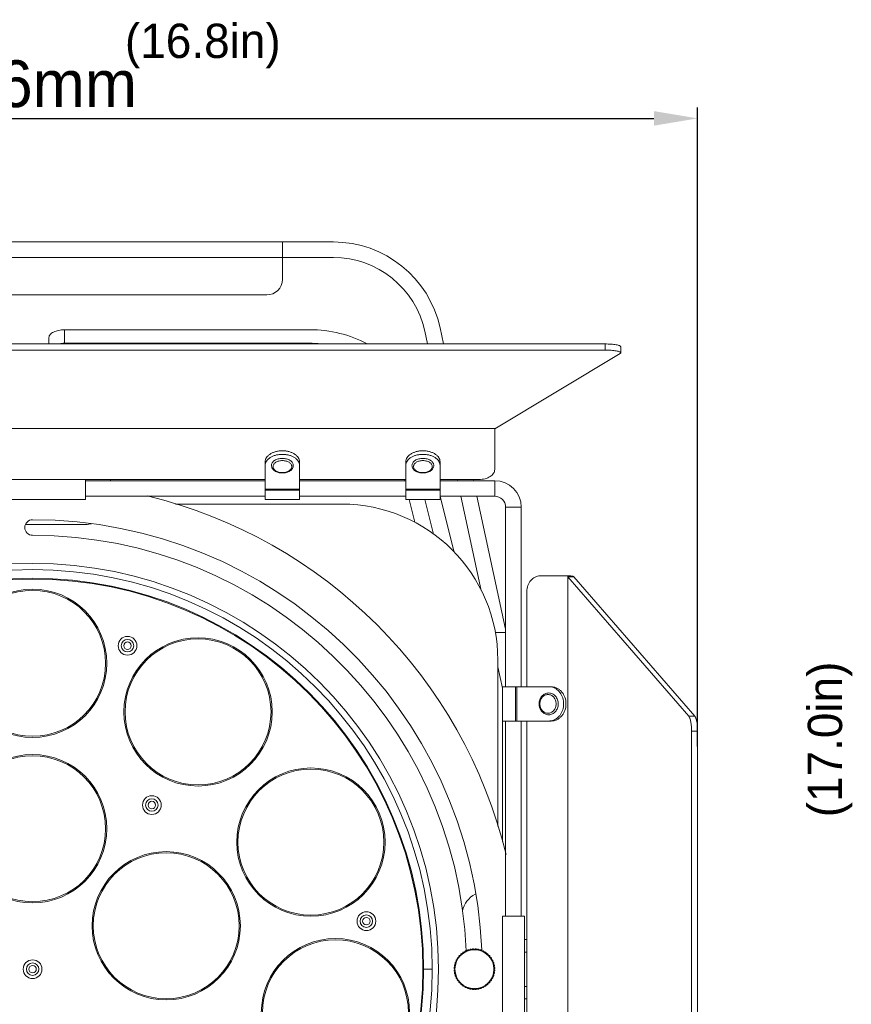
# Model space of a CAD drawing. Header units: millimetres. Extents: x 29170 to 33192, y 579 to 3108.
# Tile 20 of 256: x 29379 to 29645, y 1322 to 1637. Entities that reach past the tile are written whole.
import ezdxf

# ---------------------------------------------------------------- set-up
doc = ezdxf.new("R2010")
doc.units = ezdxf.units.MM
doc.layers.add('细实线', color=7, linetype='Continuous', lineweight=13)
doc.dimstyles.new('ISO-25', dxfattribs={"dimtxt": 15, "dimasz": 14, "dimexe": 3.5, "dimexo": 0, "dimgap": 3.5, "dimtad": 1, "dimtxsty": 'Standard', "dimcen": 2.5, "dimadec": 0, "dimazin": 0, "dimtfac": 1, "dimtmove": 0, "dimatfit": 3, "dimfxl": 1, "dimarcsym": 0})

# ---------------------------------------------------------------- blocks, each defined once
blk = doc.blocks.new('*D53')
at = {"layer": 'Defpoints', "color": 0, "transparency": 16777216}
for p in [(29595.9, 1605.39), (29169.94, 1404.12), (29595.9, 1404.12)]:
    blk.add_point(p, dxfattribs=at)
at = {"layer": '细实线', "color": 0, "lineweight": -2, "transparency": 16777216}
for p, q in [((29169.94, 1404.12), (29169.94, 1608.89)), ((29595.9, 1404.12), (29595.9, 1608.89)), ((29183.94, 1605.39), (29581.9, 1605.39))]:
    blk.add_line(p, q, dxfattribs=at)
at = {"layer": '细实线', "color": 0, "transparency": 16777216}
for points in [[(29183.94, 1607.73), (29183.94, 1603.06), (29169.94, 1605.39)], [(29581.9, 1607.73), (29581.9, 1603.06), (29595.9, 1605.39)]]:
    blk.add_solid(points, dxfattribs=at)
at = {"layer": '细实线', "color": 0, "transparency": 16777216, "insert": (29382.92, 1616.39), "char_height": 15, "attachment_point": 5}
blk.add_mtext('426mm', dxfattribs=at)

msp = doc.modelspace()

# ---------------------------------------------------------------- linework, layer by layer
at = {"layer": '细实线'}
for p, q in [((29479.239, 1565.813), (29286.597, 1565.813)), ((29462.918, 1565.813), (29462.918, 1553.813)), ((29286.597, 1560.813), (29479.239, 1560.813)), ((29307.918, 1548.813), (29457.918, 1548.813)), ((29393.168, 1537.668), (29393.168, 1533.338)), ((29471.766, 1537.668), (29393.168, 1537.668)), ((29508.554, 1537.186), (29509.438, 1533.121)), ((29514.555, 1533.121), (29513.44, 1538.248)), ((29199.572, 1533.121), (29566.264, 1533.121)), ((29388.168, 1535.168), (29388.168, 1533.121)), ((29393.168, 1533.338), (29471.766, 1533.338)), ((29471.766, 1533.121), (29471.766, 1533.338)), ((29566.264, 1531.151), (29566.264, 1533.121)), ((29199.572, 1531.151), (29566.264, 1531.151)), ((29571.067, 1530.041), (29530.918, 1505.972)), ((29571.264, 1530.283), (29571.264, 1532.252)), ((29234.918, 1506.065), (29530.918, 1506.065)), ((29530.918, 1506.065), (29530.918, 1492.911)), ((29457.418, 1483.313), (29457.418, 1495.367)), ((29468.418, 1495.367), (29468.418, 1483.313)), ((29502.418, 1483.313), (29502.418, 1495.367)), ((29513.418, 1495.367), (29513.418, 1483.313)), ((29457.418, 1489.697), (29308.418, 1489.697)), ((29399.918, 1483.313), (29399.918, 1489.697)), ((29399.918, 1489.313), (29457.418, 1489.313)), ((29407.918, 1489.697), (29407.918, 1489.313)), ((29502.418, 1489.697), (29468.418, 1489.697)), ((29468.418, 1489.313), (29502.418, 1489.313)), ((29501.883, 1489.697), (29501.98, 1489.313)), ((29525.918, 1489.697), (29513.418, 1489.697)), ((29513.418, 1489.313), (29530.918, 1489.313)), ((29518.878, 1489.697), (29518.962, 1489.313)), ((29524.078, 1489.313), (29523.995, 1489.697)), ((29530.918, 1489.313), (29530.918, 1484.313)), ((29457.418, 1486.598), (29468.418, 1486.598)), ((29457.418, 1486.29), (29468.418, 1486.29)), ((29502.418, 1486.598), (29513.418, 1486.598)), ((29502.418, 1486.29), (29513.418, 1486.29)), ((29399.918, 1483.313), (29365.918, 1483.313)), ((29399.918, 1484.313), (29457.418, 1484.313)), ((29457.418, 1483.313), (29468.418, 1483.313)), ((29468.418, 1484.313), (29502.418, 1484.313)), ((29502.418, 1483.313), (29513.418, 1483.313)), ((29503.494, 1483.313), (29505.345, 1475.976)), ((29508.541, 1483.313), (29511.356, 1472.156)), ((29513.418, 1484.313), (29530.918, 1484.313)), ((29517.909, 1466.466), (29513.418, 1484.266)), ((29520.048, 1484.313), (29526.613, 1454.117)), ((29534.418, 1441.75), (29525.165, 1484.313)), ((29428.636, 1481.813), (29481.918, 1481.813)), ((29539.418, 1480.813), (29534.418, 1480.813)), ((29534.418, 1480.813), (29534.418, 1423.313)), ((29539.418, 1480.813), (29539.418, 1423.313)), ((29380.662, 1475.313), (29399.918, 1475.313)), ((29545.511, 1458.813), (29555.32, 1458.813)), ((29554.32, 1458.813), (29554.32, 1206.813)), ((29556.252, 1458.565), (29554.32, 1458.565)), ((29554.32, 1458.565), (29593.04, 1413.879)), ((29556.252, 1458.565), (29594.972, 1413.879)), ((29541.181, 1423.313), (29541.181, 1453.813)), ((29534.418, 1440.632), (29531.096, 1440.632)), ((29531.918, 1431.813), (29531.918, 1378.531)), ((29531.918, 1429.713), (29533.418, 1422.813)), ((29533.418, 1423.313), (29548.975, 1423.313)), ((29533.418, 1423.313), (29533.418, 1412.313)), ((29537.61, 1423.313), (29537.61, 1412.313)), ((29537.959, 1423.313), (29537.959, 1412.313)), ((29593.04, 1413.879), (29594.972, 1413.879)), ((29548.975, 1412.313), (29533.418, 1412.313)), ((29533.418, 1412.313), (29533.418, 1373.773)), ((29534.418, 1412.313), (29534.418, 1349.813)), ((29539.418, 1412.313), (29539.418, 1349.813)), ((29541.181, 1253.313), (29541.181, 1412.313)), ((29593.964, 1409.088), (29595.896, 1409.088)), ((29593.964, 1409.088), (29593.964, 1256.538)), ((29595.896, 1409.088), (29595.896, 1256.538)), ((29540.418, 1349.813), (29533.418, 1349.813)), ((29533.418, 1349.813), (29533.418, 1315.813)), ((29540.418, 1349.813), (29540.418, 1315.813)), ((29541.181, 1342.313), (29540.418, 1342.313)), ((29541.181, 1342.313), (29540.418, 1342.313)), ((29524.77, 1339.303), (29524.917, 1339.294)), ((29525.614, 1339.202), (29525.758, 1339.173)), ((29526.438, 1338.991), (29526.577, 1338.944)), ((29527.227, 1338.675), (29527.359, 1338.61)), ((29527.968, 1338.258), (29528.09, 1338.176)), ((29528.648, 1337.748), (29528.759, 1337.651)), ((29540.418, 1338.313), (29541.181, 1338.313)), ((29529.256, 1337.153), (29529.353, 1337.043)), ((29529.781, 1336.485), (29529.863, 1336.363)), ((29530.215, 1335.753), (29530.28, 1335.622)), ((29530.549, 1334.972), (29530.596, 1334.832)), ((29508.161, 1332.813), (29510.918, 1332.813)), ((29530.778, 1334.153), (29530.807, 1334.009)), ((29530.807, 1331.617), (29530.778, 1331.473)), ((29530.899, 1333.311), (29530.909, 1333.164)), ((29530.909, 1332.461), (29530.899, 1332.314)), ((29529.353, 1328.583), (29529.256, 1328.472)), ((29529.863, 1329.263), (29529.781, 1329.141)), ((29530.28, 1330.004), (29530.215, 1329.872)), ((29530.596, 1330.793), (29530.549, 1330.654)), ((29524.917, 1326.332), (29524.77, 1326.322)), ((29525.758, 1326.452), (29525.614, 1326.424)), ((29526.577, 1326.682), (29526.438, 1326.634)), ((29527.359, 1327.016), (29527.227, 1326.951)), ((29528.09, 1327.449), (29527.968, 1327.368)), ((29528.759, 1327.975), (29528.648, 1327.878)), ((29541.181, 1327.313), (29540.418, 1327.313)), ((29540.418, 1327.313), (29541.181, 1327.313)), ((29541.181, 1323.313), (29540.418, 1323.313))]:
    msp.add_line(p, q, dxfattribs=at)
for centre, radius in [((29382.918, 1332.813), 130), ((29382.918, 1332.813), 128), ((29382.918, 1332.813), 125.243), ((29382.918, 1332.813), 125), ((29382.918, 1430.813), 23.75), ((29382.918, 1430.813), 23.38), ((29413.321, 1436.445), 3), ((29413.321, 1436.445), 2), ((29435.905, 1415.253), 23.75), ((29435.901, 1415.256), 23.38), ((29413.321, 1436.445), 1.2), ((29382.918, 1377.813), 23.75), ((29382.918, 1377.813), 23.38), ((29472.064, 1373.52), 23.75), ((29472.062, 1373.523), 23.38), ((29421.124, 1385.399), 3), ((29421.124, 1385.399), 2), ((29421.124, 1385.399), 1.2), ((29425.716, 1346.719), 23.75), ((29425.716, 1346.719), 23.38), ((29489.817, 1348.198), 3), ((29489.817, 1348.198), 2), ((29489.817, 1348.198), 1.2), ((29479.92, 1318.862), 23.75), ((29479.921, 1318.866), 23.38), ((29524.418, 1332.813), 6.237), ((29382.918, 1332.813), 3), ((29382.918, 1332.813), 2), ((29382.918, 1332.813), 1.2)]:
    msp.add_circle(centre, radius, dxfattribs=at)
for centre, radius, start, end in [((29479.239, 1530.813), 35, 12.26477, 90), ((29479.239, 1530.813), 30, 12.26477, 90), ((29457.918, 1553.813), 5, 270, 0), ((29471.764, 1498.738), 34.6, 85.68478, 89.99695), ((29530.918, 1480.813), 8.5, 0, 90), ((29382.918, 1332.813), 156, 13.61617, 76.38383), ((29530.918, 1480.813), 3.5, 0, 90), ((29481.918, 1431.813), 50, 0, 90), ((29382.918, 1474.313), 2.5, 90, 270), ((29382.918, 1332.813), 144, 2.45271, 90), ((29399.918, 1483.313), 8, 270, 283.82866), ((29382.918, 1332.813), 139, 2.40571, 90), ((29548.224, 1419.164), 4.149, 79.65171, 89.98058), ((29548.224, 1416.462), 4.149, 270.01942, 280.34829), ((29528.418, 1349.813), 8, 118.22022, 167.76106), ((29520.211, 1337.502), 0.2, 131.89802, 193.46113), ((29524.418, 1332.813), 6.5, 130.60198, 131.89802), ((29520.318, 1337.596), 0.2, 69.03887, 130.60198), ((29520.461, 1337.97), 0.2, 249.03887, 5.96113), ((29520.859, 1338.011), 0.2, 124.39802, 185.96113), ((29524.418, 1332.813), 6.5, 123.10198, 124.39802), ((29520.977, 1338.09), 0.2, 61.53887, 123.10198), ((29521.168, 1338.442), 0.2, 241.53887, 358.46113), ((29521.568, 1338.431), 0.2, 116.89802, 178.46113), ((29524.418, 1332.813), 6.5, 115.60198, 116.89802), ((29521.696, 1338.494), 0.2, 54.03887, 115.60198), ((29521.931, 1338.818), 0.2, 234.03887, 350.96113), ((29522.326, 1338.755), 0.2, 109.39802, 170.96113), ((29524.418, 1332.813), 6.5, 108.10198, 109.39802), ((29522.461, 1338.801), 0.2, 46.53887, 108.10198), ((29522.736, 1339.091), 0.2, 226.53887, 343.46113), ((29523.119, 1338.977), 0.2, 101.89802, 163.46113), ((29524.418, 1332.813), 6.5, 100.60198, 101.89802), ((29523.259, 1339.005), 0.2, 39.03887, 100.60198), ((29523.57, 1339.257), 0.2, 219.03887, 335.96113), ((29523.935, 1339.094), 0.2, 94.39802, 155.96113), ((29524.418, 1332.813), 6.5, 93.10198, 94.39802), ((29524.077, 1339.104), 0.2, 31.53887, 93.10198), ((29524.418, 1339.313), 0.2, 211.53887, 328.46113), ((29524.759, 1339.104), 0.2, 86.89802, 148.46113), ((29524.418, 1332.813), 6.5, 85.60198, 86.89802), ((29524.901, 1339.094), 0.2, 24.03887, 85.60198), ((29525.266, 1339.257), 0.2, 204.03887, 320.96113), ((29525.577, 1339.005), 0.2, 79.39802, 140.96113), ((29524.418, 1332.813), 6.5, 78.10198, 79.39802), ((29525.717, 1338.977), 0.2, 16.53887, 78.10198), ((29526.1, 1339.091), 0.2, 196.53887, 313.46113), ((29526.376, 1338.801), 0.2, 71.89802, 133.46113), ((29524.418, 1332.813), 6.5, 70.60198, 71.89802), ((29526.51, 1338.755), 0.2, 9.03887, 70.60198), ((29526.906, 1338.818), 0.2, 189.03887, 305.96113), ((29527.14, 1338.494), 0.2, 64.39802, 125.96113), ((29524.418, 1332.813), 6.5, 63.10198, 64.39802), ((29527.268, 1338.431), 0.2, 1.53887, 63.10198), ((29527.668, 1338.442), 0.2, 181.53887, 298.46113), ((29527.859, 1338.09), 0.2, 56.89802, 118.46113), ((29524.418, 1332.813), 6.5, 55.60198, 56.89802), ((29527.977, 1338.011), 0.2, 354.03887, 55.60198), ((29528.375, 1337.97), 0.2, 174.03887, 290.96113), ((29528.518, 1337.596), 0.2, 49.39802, 110.96113), ((29524.418, 1332.813), 6.5, 48.10198, 49.39802), ((29528.625, 1337.502), 0.2, 346.53887, 48.10198), ((29518.14, 1334.495), 0.2, 286.53887, 43.46113), ((29518.43, 1334.77), 0.2, 161.89802, 223.46113), ((29524.418, 1332.813), 6.5, 160.60198, 161.89802), ((29518.476, 1334.905), 0.2, 99.03887, 160.60198), ((29518.413, 1335.3), 0.2, 279.03887, 35.96113), ((29518.737, 1335.535), 0.2, 154.39802, 215.96113), ((29524.418, 1332.813), 6.5, 153.10198, 154.39802), ((29518.8, 1335.663), 0.2, 91.53887, 153.10198), ((29518.789, 1336.063), 0.2, 271.53887, 28.46113), ((29519.141, 1336.253), 0.2, 146.89802, 208.46113), ((29524.418, 1332.813), 6.5, 145.60198, 146.89802), ((29519.22, 1336.372), 0.2, 84.03887, 145.60198), ((29519.261, 1336.77), 0.2, 264.03887, 20.96113), ((29519.635, 1336.913), 0.2, 139.39802, 200.96113), ((29524.418, 1332.813), 6.5, 138.10198, 139.39802), ((29519.729, 1337.02), 0.2, 76.53887, 138.10198), ((29519.822, 1337.409), 0.2, 256.53887, 13.46113), ((29529.014, 1337.409), 0.2, 166.53887, 283.46113), ((29529.107, 1337.02), 0.2, 41.89802, 103.46113), ((29524.418, 1332.813), 6.5, 40.60198, 41.89802), ((29529.201, 1336.913), 0.2, 339.03887, 40.60198), ((29529.575, 1336.77), 0.2, 159.03887, 275.96113), ((29529.616, 1336.372), 0.2, 34.39802, 95.96113), ((29524.418, 1332.813), 6.5, 33.10198, 34.39802), ((29530.047, 1336.063), 0.2, 151.53887, 268.46113), ((29529.696, 1336.253), 0.2, 331.53887, 33.10198), ((29530.036, 1335.663), 0.2, 26.89802, 88.46113), ((29524.418, 1332.813), 6.5, 25.60198, 26.89802), ((29530.423, 1335.3), 0.2, 144.03887, 260.96113), ((29530.1, 1335.535), 0.2, 324.03887, 25.60198), ((29530.36, 1334.905), 0.2, 19.39802, 80.96113), ((29530.697, 1334.495), 0.2, 136.53887, 253.46113), ((29524.418, 1332.813), 6.5, 18.10198, 19.39802), ((29530.406, 1334.77), 0.2, 316.53887, 18.10198), ((29382.918, 1332.813), 128, 359.41172, 0.58827), ((29518.127, 1333.154), 0.2, 176.89802, 238.46113), ((29518.127, 1332.472), 0.2, 121.53887, 183.10198), ((29524.418, 1332.813), 6.5, 175.60198, 176.89802), ((29524.418, 1332.813), 6.5, 183.10198, 184.39802), ((29518.137, 1333.296), 0.2, 114.03887, 175.60198), ((29518.137, 1332.33), 0.2, 184.39802, 245.96113), ((29517.918, 1332.813), 0.2, 301.53887, 58.46113), ((29518.226, 1333.972), 0.2, 169.39802, 230.96113), ((29518.226, 1331.654), 0.2, 129.03887, 190.60198), ((29524.418, 1332.813), 6.5, 168.10198, 169.39802), ((29524.418, 1332.813), 6.5, 190.60198, 191.89802), ((29517.974, 1333.661), 0.2, 294.03887, 50.96113), ((29517.974, 1331.964), 0.2, 309.03887, 65.96113), ((29518.253, 1334.112), 0.2, 106.53887, 168.10198), ((29518.253, 1331.514), 0.2, 191.89802, 253.46113), ((29518.14, 1331.13), 0.2, 316.53887, 73.46113), ((29530.697, 1331.13), 0.2, 106.53887, 223.46113), ((29530.583, 1334.112), 0.2, 11.89802, 73.46113), ((29530.583, 1331.514), 0.2, 286.53887, 348.10198), ((29530.862, 1333.661), 0.2, 129.03887, 245.96113), ((29530.862, 1331.964), 0.2, 114.03887, 230.96113), ((29530.918, 1332.813), 0.2, 121.53887, 238.46113), ((29530.611, 1333.972), 0.2, 309.03887, 10.60198), ((29530.611, 1331.654), 0.2, 349.39802, 50.96113), ((29524.418, 1332.813), 6.5, 10.60198, 11.89802), ((29524.418, 1332.813), 6.5, 348.10198, 349.39802), ((29530.7, 1333.296), 0.2, 4.39802, 65.96113), ((29530.7, 1332.33), 0.2, 294.03887, 355.60198), ((29530.709, 1333.154), 0.2, 301.53887, 3.10198), ((29530.709, 1332.472), 0.2, 356.89802, 58.46113), ((29524.418, 1332.813), 6.5, 3.10198, 4.39802), ((29524.418, 1332.813), 6.5, 355.60198, 356.89802), ((29518.43, 1330.855), 0.2, 136.53887, 198.10198), ((29524.418, 1332.813), 6.5, 198.10198, 199.39802), ((29518.476, 1330.72), 0.2, 199.39802, 260.96113), ((29518.413, 1330.325), 0.2, 324.03887, 80.96113), ((29518.737, 1330.09), 0.2, 144.03887, 205.60198), ((29524.418, 1332.813), 6.5, 205.60198, 206.89802), ((29518.8, 1329.963), 0.2, 206.89802, 268.46113), ((29518.789, 1329.563), 0.2, 331.53887, 88.46113), ((29519.141, 1329.372), 0.2, 151.53887, 213.10198), ((29524.418, 1332.813), 6.5, 213.10198, 214.39802), ((29519.22, 1329.254), 0.2, 214.39802, 275.96113), ((29519.261, 1328.856), 0.2, 339.03887, 95.96113), ((29519.635, 1328.713), 0.2, 159.03887, 220.60198), ((29524.418, 1332.813), 6.5, 220.60198, 221.89802), ((29519.729, 1328.606), 0.2, 221.89802, 283.46113), ((29519.822, 1328.217), 0.2, 346.53887, 103.46113), ((29520.211, 1328.123), 0.2, 166.53887, 228.10198), ((29528.625, 1328.123), 0.2, 311.89802, 13.46113), ((29529.014, 1328.217), 0.2, 76.53887, 193.46113), ((29529.107, 1328.606), 0.2, 256.53887, 318.10198), ((29524.418, 1332.813), 6.5, 318.10198, 319.39802), ((29529.201, 1328.713), 0.2, 319.39802, 20.96113), ((29529.575, 1328.856), 0.2, 84.03887, 200.96113), ((29529.616, 1329.254), 0.2, 264.03887, 325.60198), ((29524.418, 1332.813), 6.5, 325.60198, 326.89802), ((29530.047, 1329.563), 0.2, 91.53887, 208.46113), ((29529.696, 1329.372), 0.2, 326.89802, 28.46113), ((29530.036, 1329.963), 0.2, 271.53887, 333.10198), ((29524.418, 1332.813), 6.5, 333.10198, 334.39802), ((29530.423, 1330.325), 0.2, 99.03887, 215.96113), ((29530.1, 1330.09), 0.2, 334.39802, 35.96113), ((29530.36, 1330.72), 0.2, 279.03887, 340.60198), ((29524.418, 1332.813), 6.5, 340.60198, 341.89802), ((29530.406, 1330.855), 0.2, 341.89802, 43.46113), ((29382.918, 1332.813), 144, 182.45271, 270), ((29382.918, 1332.813), 139, 182.40571, 270), ((29524.418, 1332.813), 6.5, 228.10198, 229.39802), ((29520.318, 1328.029), 0.2, 229.39802, 290.96113), ((29520.461, 1327.656), 0.2, 354.03887, 110.96113), ((29520.859, 1327.614), 0.2, 174.03887, 235.60198), ((29524.418, 1332.813), 6.5, 235.60198, 236.89802), ((29520.977, 1327.535), 0.2, 236.89802, 298.46113), ((29521.168, 1327.184), 0.2, 1.53887, 118.46113), ((29521.568, 1327.194), 0.2, 181.53887, 243.10198), ((29524.418, 1332.813), 6.5, 243.10198, 244.39802), ((29521.696, 1327.131), 0.2, 244.39802, 305.96113), ((29521.931, 1326.808), 0.2, 9.03887, 125.96113), ((29522.326, 1326.87), 0.2, 189.03887, 250.60198), ((29524.418, 1332.813), 6.5, 250.60198, 251.89802), ((29522.461, 1326.825), 0.2, 251.89802, 313.46113), ((29522.736, 1326.534), 0.2, 16.53887, 133.46113), ((29523.119, 1326.648), 0.2, 196.53887, 258.10198), ((29524.418, 1332.813), 6.5, 258.10198, 259.39802), ((29523.259, 1326.62), 0.2, 259.39802, 320.96113), ((29523.57, 1326.368), 0.2, 24.03887, 140.96113), ((29523.935, 1326.531), 0.2, 204.03887, 265.60198), ((29524.418, 1332.813), 6.5, 265.60198, 266.89802), ((29524.077, 1326.522), 0.2, 266.89802, 328.46113), ((29524.418, 1326.313), 0.2, 31.53887, 148.46113), ((29524.759, 1326.522), 0.2, 211.53887, 273.10198), ((29524.418, 1332.813), 6.5, 273.10198, 274.39802), ((29524.901, 1326.531), 0.2, 274.39802, 335.96113), ((29525.266, 1326.368), 0.2, 39.03887, 155.96113), ((29525.577, 1326.62), 0.2, 219.03887, 280.60198), ((29524.418, 1332.813), 6.5, 280.60198, 281.89802), ((29525.717, 1326.648), 0.2, 281.89802, 343.46113), ((29526.1, 1326.534), 0.2, 46.53887, 163.46113), ((29526.376, 1326.825), 0.2, 226.53887, 288.10198), ((29524.418, 1332.813), 6.5, 288.10198, 289.39802), ((29526.51, 1326.87), 0.2, 289.39802, 350.96113), ((29526.906, 1326.808), 0.2, 54.03887, 170.96113), ((29527.14, 1327.131), 0.2, 234.03887, 295.60198), ((29524.418, 1332.813), 6.5, 295.60198, 296.89802), ((29527.268, 1327.194), 0.2, 296.89802, 358.46113), ((29527.668, 1327.184), 0.2, 61.53887, 178.46113), ((29527.859, 1327.535), 0.2, 241.53887, 303.10198), ((29524.418, 1332.813), 6.5, 303.10198, 304.39802), ((29527.977, 1327.614), 0.2, 304.39802, 5.96113), ((29528.375, 1327.656), 0.2, 69.03887, 185.96113), ((29528.518, 1328.029), 0.2, 249.03887, 310.60198), ((29524.418, 1332.813), 6.5, 310.60198, 311.89802)]:
    msp.add_arc(centre, radius, start, end, dxfattribs=at)
for points, knots in [([(29388.168, 1535.168), (29388.168, 1535.512), (29388.427, 1536.064), (29389.023, 1536.593), (29389.908, 1537.12), (29391.314, 1537.554), (29392.527, 1537.668), (29393.168, 1537.668)], [0, 0, 0, 0, 0.1709553, 0.2759782, 0.3968704, 0.6807397, 1, 1, 1, 1]), ([(29471.766, 1537.668), (29474.962, 1537.668), (29481.319, 1536.916), (29487.316, 1534.658), (29490.086, 1533.184)], [0, 0, 0, 0, 0.5045762, 1, 1, 1, 1]), ([(29393.168, 1533.338), (29393.003, 1533.338), (29392.353, 1533.322), (29391.704, 1533.243), (29391.229, 1533.143)], [0, 0, 0, 0, 0.2542598, 1, 1, 1, 1]), ([(29566.264, 1533.121), (29566.902, 1533.121), (29567.831, 1533.091), (29569.009, 1532.984), (29569.758, 1532.881), (29570.375, 1532.755), (29570.793, 1532.63), (29571.04, 1532.513), (29571.184, 1532.421), (29571.264, 1532.317), (29571.264, 1532.252)], [0, 0, 0, 0, 0.3686692, 0.5358459, 0.6832232, 0.8056171, 0.8991741, 0.9345578, 0.9624974, 1, 1, 1, 1]), ([(29571.264, 1530.283), (29571.264, 1530.348), (29571.184, 1530.451), (29571.04, 1530.544), (29570.793, 1530.661), (29570.375, 1530.785), (29569.758, 1530.911), (29569.009, 1531.015), (29567.831, 1531.122), (29566.902, 1531.151), (29566.264, 1531.151)], [0, 0, 0, 0, 0.0375026, 0.0654422, 0.1008259, 0.1943829, 0.3167768, 0.4641541, 0.6313308, 1, 1, 1, 1]), ([(29571.067, 1530.041), (29571.097, 1530.059), (29571.183, 1530.116), (29571.264, 1530.211), (29571.264, 1530.283)], [0, 0, 0, 0, 0.3284138, 1, 1, 1, 1]), ([(29468.418, 1495.367), (29468.418, 1495.6), (29468.343, 1496.08), (29468.015, 1496.755), (29467.493, 1497.37), (29466.801, 1497.903), (29465.964, 1498.338), (29465.014, 1498.66), (29463.986, 1498.858), (29462.918, 1498.925), (29461.85, 1498.858), (29460.822, 1498.66), (29459.872, 1498.338), (29459.035, 1497.903), (29458.343, 1497.37), (29457.821, 1496.755), (29457.494, 1496.08), (29457.418, 1495.6), (29457.418, 1495.367)], [0, 0, 0, 0, 0.0486671, 0.0998127, 0.1552552, 0.2158516, 0.2815734, 0.3516979, 0.4250137, 0.5, 0.5749863, 0.6483021, 0.7184266, 0.7841484, 0.8447448, 0.9001873, 0.9513329, 1, 1, 1, 1]), ([(29513.418, 1495.367), (29513.418, 1495.6), (29513.343, 1496.08), (29513.015, 1496.755), (29512.493, 1497.37), (29511.801, 1497.903), (29510.964, 1498.338), (29510.014, 1498.66), (29508.986, 1498.858), (29507.918, 1498.925), (29506.85, 1498.858), (29505.822, 1498.66), (29504.872, 1498.338), (29504.035, 1497.903), (29503.343, 1497.37), (29502.821, 1496.755), (29502.494, 1496.08), (29502.418, 1495.6), (29502.418, 1495.367)], [0, 0, 0, 0, 0.0486671, 0.0998127, 0.1552552, 0.2158516, 0.2815734, 0.3516979, 0.4250137, 0.5, 0.5749863, 0.6483021, 0.7184266, 0.7841484, 0.8447448, 0.9001873, 0.9513329, 1, 1, 1, 1]), ([(29457.418, 1494.218), (29457.418, 1494.451), (29457.494, 1494.931), (29457.821, 1495.606), (29458.343, 1496.221), (29459.035, 1496.754), (29459.872, 1497.189), (29460.822, 1497.511), (29461.85, 1497.709), (29462.918, 1497.776), (29463.986, 1497.709), (29465.014, 1497.511), (29465.964, 1497.189), (29466.801, 1496.754), (29467.493, 1496.221), (29468.015, 1495.606), (29468.343, 1494.931), (29468.418, 1494.451), (29468.418, 1494.218)], [0, 0, 0, 0, 0.0486671, 0.0998127, 0.1552552, 0.2158516, 0.2815734, 0.3516979, 0.4250137, 0.5, 0.5749863, 0.6483021, 0.7184266, 0.7841484, 0.8447448, 0.9001873, 0.9513329, 1, 1, 1, 1]), ([(29462.918, 1496.468), (29462.468, 1496.468), (29461.8, 1496.386), (29460.98, 1496.109), (29460.447, 1495.832), (29460.007, 1495.493), (29459.674, 1495.101), (29459.466, 1494.671), (29459.418, 1494.366), (29459.418, 1494.218)], [0, 0, 0, 0, 0.296167, 0.4365041, 0.5680287, 0.6892969, 0.8002504, 0.9026088, 1, 1, 1, 1]), ([(29462.918, 1495.763), (29462.532, 1495.763), (29461.959, 1495.694), (29461.257, 1495.455), (29460.8, 1495.218), (29460.422, 1494.927), (29460.138, 1494.592), (29459.959, 1494.223), (29459.898, 1493.835), (29459.959, 1493.447), (29460.138, 1493.078), (29460.422, 1492.743), (29460.8, 1492.452), (29461.257, 1492.215), (29461.959, 1491.976), (29462.532, 1491.907), (29462.918, 1491.907)], [0, 0, 0, 0, 0.1480832, 0.218252, 0.2840144, 0.3446485, 0.400125, 0.4513044, 0.5, 0.5486956, 0.599875, 0.6553515, 0.7159856, 0.781748, 0.8519168, 1, 1, 1, 1]), ([(29466.418, 1494.218), (29466.418, 1494.366), (29466.37, 1494.671), (29466.162, 1495.101), (29465.83, 1495.493), (29465.389, 1495.832), (29464.856, 1496.109), (29464.037, 1496.386), (29463.368, 1496.468), (29462.918, 1496.468)], [0, 0, 0, 0, 0.0973912, 0.1997496, 0.3107031, 0.4319713, 0.5634959, 0.703833, 1, 1, 1, 1]), ([(29462.918, 1491.907), (29463.304, 1491.907), (29463.877, 1491.976), (29464.579, 1492.215), (29465.036, 1492.452), (29465.414, 1492.743), (29465.698, 1493.078), (29465.877, 1493.447), (29465.938, 1493.835), (29465.877, 1494.223), (29465.698, 1494.592), (29465.414, 1494.927), (29465.036, 1495.218), (29464.579, 1495.455), (29463.877, 1495.694), (29463.304, 1495.763), (29462.918, 1495.763)], [0, 0, 0, 0, 0.1480832, 0.218252, 0.2840144, 0.3446485, 0.400125, 0.4513044, 0.5, 0.5486956, 0.599875, 0.6553515, 0.7159856, 0.781748, 0.8519168, 1, 1, 1, 1]), ([(29502.418, 1494.218), (29502.418, 1494.451), (29502.494, 1494.931), (29502.821, 1495.606), (29503.343, 1496.221), (29504.035, 1496.754), (29504.872, 1497.189), (29505.822, 1497.511), (29506.85, 1497.709), (29507.918, 1497.776), (29508.986, 1497.709), (29510.014, 1497.511), (29510.964, 1497.189), (29511.801, 1496.754), (29512.493, 1496.221), (29513.015, 1495.606), (29513.343, 1494.931), (29513.418, 1494.451), (29513.418, 1494.218)], [0, 0, 0, 0, 0.0486671, 0.0998127, 0.1552552, 0.2158516, 0.2815734, 0.3516979, 0.4250137, 0.5, 0.5749863, 0.6483021, 0.7184266, 0.7841484, 0.8447448, 0.9001873, 0.9513329, 1, 1, 1, 1]), ([(29507.918, 1496.468), (29507.468, 1496.468), (29506.8, 1496.386), (29505.98, 1496.109), (29505.447, 1495.832), (29505.007, 1495.493), (29504.674, 1495.101), (29504.466, 1494.671), (29504.418, 1494.366), (29504.418, 1494.218)], [0, 0, 0, 0, 0.296167, 0.4365041, 0.5680287, 0.6892969, 0.8002504, 0.9026088, 1, 1, 1, 1]), ([(29507.918, 1495.763), (29507.532, 1495.763), (29506.959, 1495.694), (29506.257, 1495.455), (29505.8, 1495.218), (29505.422, 1494.927), (29505.138, 1494.592), (29504.959, 1494.223), (29504.898, 1493.835), (29504.959, 1493.447), (29505.138, 1493.078), (29505.422, 1492.743), (29505.8, 1492.452), (29506.257, 1492.215), (29506.959, 1491.976), (29507.532, 1491.907), (29507.918, 1491.907)], [0, 0, 0, 0, 0.1480832, 0.218252, 0.2840144, 0.3446485, 0.400125, 0.4513044, 0.5, 0.5486956, 0.599875, 0.6553515, 0.7159856, 0.781748, 0.8519168, 1, 1, 1, 1]), ([(29511.418, 1494.218), (29511.418, 1494.366), (29511.37, 1494.671), (29511.162, 1495.101), (29510.83, 1495.493), (29510.389, 1495.832), (29509.856, 1496.109), (29509.037, 1496.386), (29508.368, 1496.468), (29507.918, 1496.468)], [0, 0, 0, 0, 0.0973912, 0.1997496, 0.3107031, 0.4319713, 0.5634959, 0.703833, 1, 1, 1, 1]), ([(29507.918, 1491.907), (29508.304, 1491.907), (29508.877, 1491.976), (29509.579, 1492.215), (29510.036, 1492.452), (29510.414, 1492.743), (29510.698, 1493.078), (29510.877, 1493.447), (29510.938, 1493.835), (29510.877, 1494.223), (29510.698, 1494.592), (29510.414, 1494.927), (29510.036, 1495.218), (29509.579, 1495.455), (29508.877, 1495.694), (29508.304, 1495.763), (29507.918, 1495.763)], [0, 0, 0, 0, 0.1480832, 0.218252, 0.2840144, 0.3446485, 0.400125, 0.4513044, 0.5, 0.5486956, 0.599875, 0.6553515, 0.7159856, 0.781748, 0.8519168, 1, 1, 1, 1]), ([(29462.918, 1491.79), (29462.478, 1491.79), (29461.823, 1491.872), (29461.018, 1492.153), (29460.486, 1492.439), (29460.038, 1492.797), (29459.692, 1493.222), (29459.47, 1493.702), (29459.418, 1494.048), (29459.418, 1494.218)], [0, 0, 0, 0, 0.2812083, 0.4158002, 0.5439058, 0.6651244, 0.7802816, 0.8911894, 1, 1, 1, 1]), ([(29466.418, 1494.218), (29466.418, 1494.048), (29466.366, 1493.702), (29466.144, 1493.222), (29465.798, 1492.797), (29465.35, 1492.439), (29464.818, 1492.153), (29464.013, 1491.872), (29463.358, 1491.79), (29462.918, 1491.79)], [0, 0, 0, 0, 0.1088099, 0.2197184, 0.3348767, 0.4560961, 0.5842022, 0.7187939, 1, 1, 1, 1]), ([(29507.918, 1491.79), (29507.478, 1491.79), (29506.823, 1491.872), (29506.018, 1492.153), (29505.486, 1492.439), (29505.038, 1492.797), (29504.692, 1493.222), (29504.47, 1493.702), (29504.418, 1494.048), (29504.418, 1494.218)], [0, 0, 0, 0, 0.2812083, 0.4158002, 0.5439058, 0.6651244, 0.7802816, 0.8911894, 1, 1, 1, 1]), ([(29511.418, 1494.218), (29511.418, 1494.048), (29511.366, 1493.702), (29511.144, 1493.222), (29510.798, 1492.797), (29510.35, 1492.439), (29509.818, 1492.153), (29509.013, 1491.872), (29508.358, 1491.79), (29507.918, 1491.79)], [0, 0, 0, 0, 0.1088099, 0.2197184, 0.3348767, 0.4560961, 0.5842022, 0.7187939, 1, 1, 1, 1]), ([(29525.918, 1489.697), (29526.561, 1489.697), (29527.797, 1489.847), (29529.206, 1490.42), (29530.077, 1491.09), (29530.552, 1491.649), (29530.849, 1492.263), (29530.918, 1492.699), (29530.918, 1492.911)], [0, 0, 0, 0, 0.2964061, 0.5676781, 0.6890446, 0.800089, 0.9025269, 1, 1, 1, 1]), ([(29545.511, 1458.813), (29544.945, 1458.813), (29543.772, 1458.537), (29542.336, 1457.399), (29541.397, 1455.743), (29541.181, 1454.46), (29541.181, 1453.813)], [0, 0, 0, 0, 0.2332163, 0.4765999, 0.7336734, 1, 1, 1, 1]), ([(29555.32, 1458.813), (29555.517, 1458.777), (29555.785, 1458.726), (29556.094, 1458.637), (29556.209, 1458.592), (29556.252, 1458.565)], [0, 0, 0, 0, 0.6200584, 0.8435108, 1, 1, 1, 1]), ([(29548.969, 1423.245), (29549.248, 1423.194), (29549.8, 1423.034), (29550.573, 1422.632), (29551.271, 1422.079), (29552.081, 1421.158), (29552.796, 1419.728), (29553.086, 1417.813), (29552.796, 1415.897), (29552.081, 1414.467), (29551.271, 1413.546), (29550.573, 1412.994), (29549.8, 1412.592), (29549.248, 1412.431), (29548.969, 1412.38)], [0, 0, 0, 0, 0.0581353, 0.1172961, 0.1778397, 0.239937, 0.3680727, 0.5, 0.6319273, 0.760063, 0.8221603, 0.8827039, 0.9418647, 1, 1, 1, 1]), ([(29548.975, 1412.313), (29549.287, 1412.313), (29549.917, 1412.385), (29550.82, 1412.703), (29551.65, 1413.218), (29552.374, 1413.909), (29552.968, 1414.749), (29553.557, 1416.028), (29553.86, 1417.813), (29553.557, 1419.597), (29552.968, 1420.877), (29552.374, 1421.716), (29551.65, 1422.407), (29550.82, 1422.922), (29549.917, 1423.241), (29549.287, 1423.313), (29548.975, 1423.313)], [0, 0, 0, 0, 0.0580896, 0.116891, 0.176996, 0.2387584, 0.302267, 0.3673471, 0.5, 0.6326529, 0.697733, 0.7612416, 0.823004, 0.883109, 0.9419104, 1, 1, 1, 1]), ([(29545.127, 1417.813), (29545.127, 1418.039), (29545.166, 1418.492), (29545.339, 1419.146), (29545.621, 1419.752), (29546.004, 1420.286), (29546.474, 1420.729), (29547.015, 1421.06), (29547.607, 1421.266), (29548.02, 1421.313), (29548.225, 1421.313)], [0, 0, 0, 0, 0.1312177, 0.2614722, 0.3899691, 0.5161716, 0.6399072, 0.7613847, 0.8811495, 1, 1, 1, 1]), ([(29550.574, 1417.813), (29550.574, 1418.009), (29550.54, 1418.399), (29550.393, 1418.963), (29550.153, 1419.484), (29549.829, 1419.942), (29549.434, 1420.319), (29548.981, 1420.6), (29548.489, 1420.773), (29547.975, 1420.832), (29547.462, 1420.773), (29546.969, 1420.6), (29546.517, 1420.319), (29546.121, 1419.942), (29545.798, 1419.484), (29545.558, 1418.963), (29545.41, 1418.399), (29545.377, 1418.009), (29545.377, 1417.813)], [0, 0, 0, 0, 0.0668228, 0.1330126, 0.1980295, 0.2614758, 0.3231777, 0.3832232, 0.4419693, 0.5, 0.5580307, 0.6167768, 0.6768223, 0.7385242, 0.8019705, 0.8669874, 0.9331772, 1, 1, 1, 1]), ([(29551.257, 1417.813), (29551.257, 1418.041), (29551.218, 1418.497), (29551.046, 1419.155), (29550.766, 1419.763), (29550.388, 1420.297), (29549.927, 1420.736), (29549.399, 1421.064), (29548.824, 1421.267), (29548.424, 1421.313), (29548.225, 1421.313)], [0, 0, 0, 0, 0.1336455, 0.2660258, 0.3960591, 0.5229516, 0.6463555, 0.7664465, 0.8839386, 1, 1, 1, 1]), ([(29548.225, 1414.313), (29548.02, 1414.313), (29547.607, 1414.359), (29547.015, 1414.565), (29546.474, 1414.897), (29546.004, 1415.339), (29545.621, 1415.874), (29545.339, 1416.48), (29545.166, 1417.134), (29545.127, 1417.586), (29545.127, 1417.813)], [0, 0, 0, 0, 0.1188501, 0.238615, 0.3600927, 0.4838287, 0.6100314, 0.7385284, 0.8687827, 1, 1, 1, 1]), ([(29545.377, 1417.813), (29545.377, 1417.617), (29545.41, 1417.226), (29545.558, 1416.662), (29545.798, 1416.141), (29546.121, 1415.684), (29546.517, 1415.307), (29546.969, 1415.026), (29547.462, 1414.852), (29547.975, 1414.793), (29548.489, 1414.852), (29548.981, 1415.026), (29549.434, 1415.307), (29549.829, 1415.684), (29550.153, 1416.141), (29550.393, 1416.662), (29550.54, 1417.226), (29550.574, 1417.617), (29550.574, 1417.813)], [0, 0, 0, 0, 0.0668228, 0.1330126, 0.1980295, 0.2614758, 0.3231777, 0.3832232, 0.4419693, 0.5, 0.5580307, 0.6167768, 0.6768223, 0.7385242, 0.8019705, 0.8669874, 0.9331772, 1, 1, 1, 1]), ([(29548.225, 1414.313), (29548.424, 1414.313), (29548.824, 1414.359), (29549.399, 1414.561), (29549.927, 1414.889), (29550.388, 1415.329), (29550.766, 1415.863), (29551.046, 1416.471), (29551.218, 1417.129), (29551.257, 1417.584), (29551.257, 1417.813)], [0, 0, 0, 0, 0.1160614, 0.2335535, 0.3536445, 0.4770484, 0.6039409, 0.7339742, 0.8663545, 1, 1, 1, 1]), ([(29593.964, 1409.088), (29593.964, 1409.613), (29593.924, 1410.614), (29593.748, 1411.987), (29593.51, 1412.97), (29593.257, 1413.566), (29593.116, 1413.791), (29593.04, 1413.879)], [0, 0, 0, 0, 0.3188088, 0.60755, 0.8401159, 0.9296098, 1, 1, 1, 1]), ([(29594.972, 1413.879), (29595.048, 1413.791), (29595.189, 1413.566), (29595.442, 1412.97), (29595.68, 1411.987), (29595.856, 1410.614), (29595.896, 1409.613), (29595.896, 1409.088)], [0, 0, 0, 0, 0.0703902, 0.1598841, 0.39245, 0.6811912, 1, 1, 1, 1])]:
    msp.add_open_spline(points, degree=3, knots=knots, dxfattribs=at)

# ---------------------------------------------------------------- texts
at = {"layer": '细实线', "insert": (29412.497, 1635.734), "char_height": 11, "width": 59.18778, "attachment_point": 1}
msp.add_mtext('(16.8in)', dxfattribs=at)
at = {"layer": '细实线', "insert": (29631.173, 1381.486), "char_height": 11, "width": 47.9749, "attachment_point": 1, "rotation": 90}
msp.add_mtext('(17.0in)', dxfattribs=at)

# ---------------------------------------------------------------- dimensions: what is measured, and where the dimension line sits
at = {"layer": '细实线'}
dim = msp.add_linear_dim(base=(29595.896, 1605.394), p1=(29169.94, 1404.118), p2=(29595.896, 1404.118), text='426mm', dimstyle='ISO-25', dxfattribs=at)
dim.commit()
dim.dimension.update_dxf_attribs({"geometry": '*D53', "text_midpoint": (29382.918, 1616.394)})

doc.saveas('drawing.dxf')
